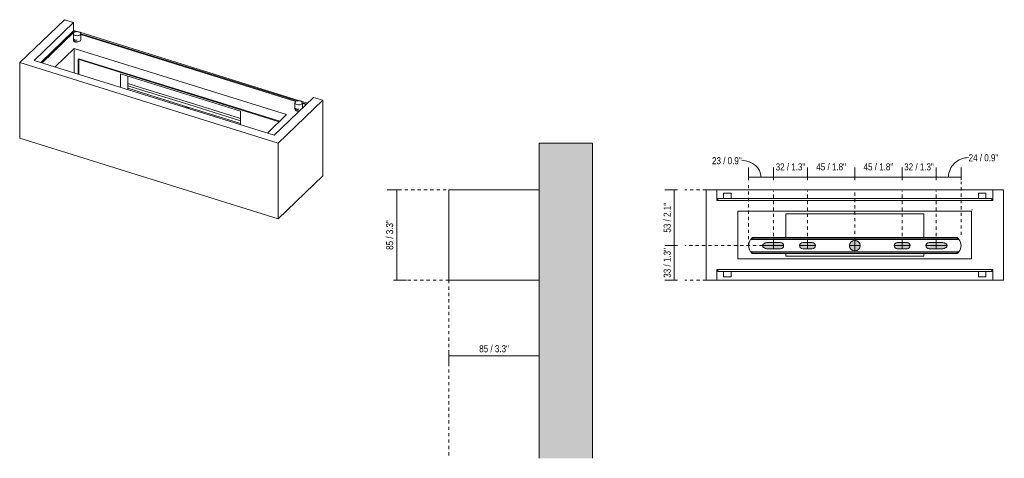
# Model space of a CAD drawing. Header units: millimetres. Extents: x -3402 to -2220, y 303 to 6766.
# Tile 1 of 2: x -3147 to -2220, y 303 to 716. Entities that reach past the tile are written whole.
import ezdxf

# ---------------------------------------------------------------- set-up
doc = ezdxf.new("R2010")
doc.units = ezdxf.units.MM
doc.linetypes.add('Dash', pattern=[6, 3, -3])
doc.linetypes.add('Hidden', pattern=[7.14375, 4.7625, -2.38125])
for name, color, linetype, lineweight in [('Cotas', 7, 'Continuous', 9), ('Cotas-3', 7, 'Continuous', 9), ('Elementos de detalle', 7, 'Continuous', 9), ('Lighthing Fixture Detail Wide Black', 7, 'Continuous', 20), ('Luminarias', 7, 'Continuous', 20), ('Muros', 7, 'Continuous', 9), ('Patrón de corte', 7, 'Continuous', 9), ('PREDETERMINADA_475', 7, 'Continuous', 9)]:
    doc.layers.add(name, color=color, linetype=linetype, lineweight=lineweight)
doc.layers.add('Lighthing Fixture Dim Grey Dash', color=7, linetype='Dash', lineweight=9, true_color=0xd2d2d2)
doc.layers.add('Lighthing Fixture Dim Grey SOL', color=7, linetype='Continuous', lineweight=9, true_color=0x5b5b5b)
doc.styles.add('Arial Narrow', font='ARIALN.TTF', dxfattribs={"height": 6.6})
doc.dimstyles.new('FARO_-_2_2mm_Arial_Narrow_mm_Inch_Left', dxfattribs={"dimscale": 304.8, "dimtxt": 6.754644, "dimasz": 0, "dimexe": 0.029528, "dimexo": 0.0625, "dimgap": 0.004921, "dimtad": 1, "dimdec": 0, "dimzin": 0, "dimdsep": 46, "dimtxsty": 'Arial Narrow', "dimblk1": 'NONE', "dimblk2": 'NONE', "dimsah": 1, "dimcen": 0.09, "dimadec": 0, "dimazin": 0, "dimtfac": 1, "dimtdec": 4, "dimtix": 1, "dimtmove": 0, "dimatfit": 3, "dimfxl": 0.009843, "dimfxlon": 1, "dimtvp": 1, "dimtolj": 1, "dimtzin": 0, "dimarcsym": 2})
doc.dimstyles.new('FARO_-_2_2mm_Arial_Narrow_mm_Inch_Left_1', dxfattribs={"dimscale": 304.8, "dimtxt": 6.754644, "dimasz": 0, "dimexe": 0.029528, "dimexo": 0.0625, "dimgap": 0.004921, "dimtad": 1, "dimdec": 0, "dimzin": 0, "dimdsep": 46, "dimtxsty": 'Arial Narrow', "dimblk1": 'NONE', "dimblk2": 'NONE', "dimsah": 1, "dimcen": 0.09, "dimadec": 0, "dimazin": 0, "dimtfac": 1, "dimtdec": 4, "dimtix": 1, "dimtmove": 1, "dimatfit": 3, "dimfxl": 0.009843, "dimfxlon": 1, "dimtvp": 1, "dimtolj": 1, "dimtzin": 0, "dimarcsym": 2})
doc.dimstyles.new('FARO_-_2_2mm_Arial_Narrow_mm_Inch_Left_2', dxfattribs={"dimscale": 304.8, "dimtxt": 6.754644, "dimasz": 0, "dimexe": 0.029528, "dimexo": 0.0625, "dimgap": 0.004921, "dimtad": 1, "dimdec": 0, "dimzin": 0, "dimdsep": 46, "dimtxsty": 'Arial Narrow', "dimblk1": 'NONE', "dimblk2": 'NONE', "dimsah": 1, "dimcen": 0.09, "dimadec": 0, "dimazin": 0, "dimtfac": 1, "dimtdec": 4, "dimtix": 1, "dimtmove": 2, "dimatfit": 3, "dimfxl": 0.009843, "dimfxlon": 1, "dimtvp": 1, "dimtolj": 1, "dimtzin": 0, "dimarcsym": 2})
doc.dimstyles.new('FARO_-_2_2mm_Arial_Narrow_mm_Inch_Left_3', dxfattribs={"dimscale": 304.8, "dimtxt": 6.754644, "dimasz": 0, "dimexe": 0.029528, "dimexo": 0.0625, "dimgap": 0.004921, "dimtad": 1, "dimdec": 0, "dimzin": 0, "dimdsep": 46, "dimtxsty": 'Arial Narrow', "dimblk1": 'NONE', "dimblk2": 'NONE', "dimsah": 1, "dimcen": 0.09, "dimadec": 0, "dimazin": 0, "dimtfac": 1, "dimtdec": 4, "dimtix": 1, "dimtmove": 2, "dimatfit": 3, "dimfxl": 0.009843, "dimfxlon": 1, "dimtvp": 1, "dimtolj": 1, "dimtzin": 0, "dimarcsym": 2})
doc.dimstyles.new('FARO_-_2_2mm_Arial_Narrow_mm_Inch_Left_4', dxfattribs={"dimscale": 304.8, "dimtxt": 6.754644, "dimasz": 0, "dimexe": 0.029528, "dimexo": 0.0625, "dimgap": 0.004921, "dimtad": 1, "dimdec": 0, "dimzin": 0, "dimdsep": 46, "dimtxsty": 'Arial Narrow', "dimblk1": 'NONE', "dimblk2": 'NONE', "dimsah": 1, "dimcen": 0.09, "dimadec": 0, "dimazin": 0, "dimtfac": 1, "dimtdec": 4, "dimtix": 1, "dimtmove": 2, "dimatfit": 3, "dimfxl": 0.009843, "dimfxlon": 1, "dimtvp": 1, "dimtolj": 1, "dimtzin": 0, "dimarcsym": 2})

# ---------------------------------------------------------------- blocks, each defined once
blk = doc.blocks.new('63420 - 63420 MILO 280 White wall lamp-595160-00 Isometrico PDF')
at = {"layer": 'Luminarias', "color": 9, "lineweight": 9, "true_color": 0xc0c0c0}
for p, q in [((-7413.37, 716.42), (-7455.42, 675.97)), ((-7441.79, 678.02), (-7404.68, 713.71)), ((-7413.37, 716.42), (-7404.68, 713.71)), ((-7404.68, 713.71), (-7404.68, 705.91)), ((-7404.31, 706.27), (-7435.66, 676.11)), ((-7400.55, 705.1), (-7404.31, 706.27)), ((-7191.97, 640.08), (-7398.97, 704.61)), ((-7404.93, 703.25), (-7404.93, 698.73)), ((-7404.93, 703.25), (-7404.93, 698.73)), ((-7397.93, 698.73), (-7397.93, 703.25)), ((-7397.93, 698.73), (-7397.93, 703.25)), ((-7215.83, 607.59), (-7441.79, 678.02)), ((-7455.42, 675.97), (-7212.08, 600.12)), ((-7455.42, 675.97), (-7455.42, 604.84)), ((-7178.73, 643.28), (-7215.83, 607.59)), ((-7212.08, 600.12), (-7170.04, 640.57)), ((-7184.48, 637.75), (-7190.4, 639.59)), ((-7178.73, 643.28), (-7170.04, 640.57)), ((-7170.04, 640.57), (-7170.04, 569.45)), ((-7196.36, 638.24), (-7196.36, 633.72)), ((-7196.36, 638.24), (-7196.36, 633.72)), ((-7189.36, 633.72), (-7189.36, 638.24)), ((-7189.36, 633.72), (-7189.36, 638.24)), ((-7212.08, 528.99), (-7455.42, 604.84)), ((-7212.08, 600.12), (-7212.08, 528.99)), ((-7170.04, 569.45), (-7212.08, 528.99))]:
    blk.add_line(p, q, dxfattribs=at)
at = {"layer": 'Luminarias', "color": 7, "lineweight": 9, "true_color": 0xefefef}
for p, q in [((-7404.68, 705.34), (-7435.22, 675.97)), ((-7434.35, 675.7), (-7404.34, 704.56)), ((-7404.68, 705.91), (-7404.68, 705.34)), ((-7404.33, 705.23), (-7404.68, 705.34)), ((-7404.31, 706.27), (-7404.31, 704.59)), ((-7403.2, 704.88), (-7404.29, 705.22)), ((-7404.28, 704.59), (-7404.05, 704.51)), ((-7404.93, 698.73), (-7404.93, 697.4)), ((-7404.93, 698.73), (-7404.93, 697.4)), ((-7404.47, 696.44), (-7404.4, 696.19)), ((-7398.29, 696.55), (-7398.39, 696.45)), ((-7398.29, 696.55), (-7398.39, 696.45)), ((-7398.09, 696.83), (-7398.29, 696.56)), ((-7398.09, 696.83), (-7398.29, 696.56)), ((-7194.63, 639.87), (-7397.93, 703.24)), ((-7397.93, 702.61), (-7195.47, 639.5)), ((-7397.93, 697.4), (-7397.93, 698.73)), ((-7397.93, 697.4), (-7397.93, 698.73)), ((-7422.18, 671.91), (-7404.02, 689.38)), ((-7404.02, 689.38), (-7204.13, 627.08)), ((-7404.02, 689.38), (-7404.02, 666.24)), ((-7400.24, 679.11), (-7399.67, 679.66)), ((-7211.27, 620.21), (-7400.24, 679.11)), ((-7400.24, 679.11), (-7400.24, 665.07)), ((-7399.67, 679.66), (-7210.7, 620.76)), ((-7196.36, 633.72), (-7196.36, 633.29)), ((-7196.36, 633.72), (-7196.36, 633.29)), ((-7196.36, 633.29), (-7196.36, 632.38)), ((-7196.36, 633.29), (-7196.36, 632.38)), ((-7189.36, 637.59), (-7185.79, 636.48)), ((-7189.36, 633.32), (-7189.36, 633.72)), ((-7189.36, 633.32), (-7189.36, 633.72)), ((-7189.36, 633.05), (-7189.36, 633.29)), ((-7189.36, 633.05), (-7189.36, 633.29)), ((-7185.3, 636.96), (-7189.34, 638.22)), ((-7204.13, 627.08), (-7222.3, 609.6))]:
    blk.add_line(p, q, dxfattribs=at)
at = {"layer": 'Luminarias', "color": 7, "lineweight": 9, "true_color": 0xfbfbfb}
for p, q in [((-7399.67, 664.89), (-7399.67, 679.66)), ((-7360.56, 652.7), (-7360.56, 665.38)), ((-7360.56, 665.38), (-7247.58, 630.16)), ((-7353.64, 663.22), (-7353.64, 650.54)), ((-7247.58, 630.16), (-7247.58, 617.48))]:
    blk.add_line(p, q, dxfattribs=at)
at = {"layer": 'Luminarias', "color": 9, "lineweight": 9, "true_color": 0xc0c0c0}
for points in [[(-7398.39, 702.31, 0), (-7398.05, 702.77, 0), (-7397.93, 703.27, 0), (-7398.06, 703.76, 0), (-7398.41, 704.22, 0), (-7398.97, 704.62, 0), (-7399.7, 704.92, 0), (-7400.55, 705.11, 0), (-7401.46, 705.17, 0), (-7402.36, 705.1, 0), (-7403.2, 704.91, 0), (-7403.92, 704.6, 0), (-7404.48, 704.2, 0)], [(-7398.39, 702.31, 0), (-7398.05, 702.77, 0), (-7397.93, 703.27, 0), (-7398.06, 703.76, 0), (-7398.41, 704.22, 0), (-7398.97, 704.62, 0), (-7399.7, 704.92, 0), (-7400.55, 705.11, 0), (-7401.46, 705.17, 0), (-7402.36, 705.1, 0), (-7403.2, 704.91, 0), (-7403.92, 704.6, 0), (-7404.48, 704.2, 0)], [(-7404.48, 704.2, 0), (-7404.82, 703.74, 0), (-7404.93, 703.24, 0), (-7404.81, 702.75, 0), (-7404.45, 702.29, 0), (-7403.89, 701.89, 0), (-7403.17, 701.59, 0), (-7402.32, 701.4, 0), (-7401.41, 701.34, 0), (-7400.51, 701.41, 0), (-7399.67, 701.6, 0), (-7398.94, 701.91, 0), (-7398.39, 702.31, 0)], [(-7404.48, 704.2, 0), (-7404.82, 703.74, 0), (-7404.93, 703.24, 0), (-7404.81, 702.75, 0), (-7404.45, 702.29, 0), (-7403.89, 701.89, 0), (-7403.17, 701.59, 0), (-7402.32, 701.4, 0), (-7401.41, 701.34, 0), (-7400.51, 701.41, 0), (-7399.67, 701.6, 0), (-7398.94, 701.91, 0), (-7398.39, 702.31, 0)], [(-7401.31, 697.17, 0), (-7401.82, 697.06, 0), (-7402.36, 697.02, 0), (-7402.91, 697.05, 0), (-7403.41, 697.17, 0), (-7403.85, 697.35, 0), (-7404.19, 697.59, 0), (-7404.4, 697.86, 0), (-7404.47, 698.11, 0)], [(-7189.82, 637.29, 0), (-7189.47, 637.76, 0), (-7189.36, 638.25, 0), (-7189.48, 638.75, 0), (-7189.84, 639.21, 0), (-7190.4, 639.6, 0), (-7191.13, 639.91, 0), (-7191.97, 640.1, 0), (-7192.88, 640.16, 0), (-7193.79, 640.09, 0), (-7194.63, 639.9, 0), (-7195.35, 639.59, 0), (-7195.9, 639.19, 0)], [(-7189.82, 637.29, 0), (-7189.47, 637.76, 0), (-7189.36, 638.25, 0), (-7189.48, 638.75, 0), (-7189.84, 639.21, 0), (-7190.4, 639.6, 0), (-7191.13, 639.91, 0), (-7191.97, 640.1, 0), (-7192.88, 640.16, 0), (-7193.79, 640.09, 0), (-7194.63, 639.9, 0), (-7195.35, 639.59, 0), (-7195.9, 639.19, 0)], [(-7195.9, 639.19, 0), (-7196.24, 638.73, 0), (-7196.36, 638.23, 0), (-7196.23, 637.73, 0), (-7195.88, 637.27, 0), (-7195.32, 636.88, 0), (-7194.59, 636.58, 0), (-7193.74, 636.39, 0), (-7192.84, 636.32, 0), (-7191.93, 636.39, 0), (-7191.09, 636.59, 0), (-7190.37, 636.89, 0), (-7189.82, 637.29, 0)], [(-7195.9, 639.19, 0), (-7196.24, 638.73, 0), (-7196.36, 638.23, 0), (-7196.23, 637.73, 0), (-7195.88, 637.27, 0), (-7195.32, 636.88, 0), (-7194.59, 636.58, 0), (-7193.74, 636.39, 0), (-7192.84, 636.32, 0), (-7191.93, 636.39, 0), (-7191.09, 636.59, 0), (-7190.37, 636.89, 0), (-7189.82, 637.29, 0)], [(-7192.74, 632.16, 0), (-7193.24, 632.04, 0), (-7193.79, 632, 0), (-7194.33, 632.04, 0), (-7194.84, 632.15, 0), (-7195.27, 632.34, 0), (-7195.61, 632.57, 0), (-7195.82, 632.85, 0), (-7195.9, 633.09, 0)]]:
    blk.add_polyline3d(points, dxfattribs=at)
at = {"layer": 'Luminarias', "color": 7, "lineweight": 9, "true_color": 0xefefef}
for points in [[(-7404.46, 696.44, 0), (-7404.81, 696.89, 0), (-7404.93, 697.39, 0), (-7404.93, 697.4, 0)], [(-7404.46, 696.44, 0), (-7404.81, 696.89, 0), (-7404.93, 697.39, 0), (-7404.93, 697.4, 0)], [(-7398.39, 696.45, 0), (-7398.94, 696.05, 0), (-7399.67, 695.74, 0), (-7400.51, 695.55, 0), (-7401.41, 695.48, 0), (-7402.32, 695.54, 0), (-7403.17, 695.73, 0), (-7403.89, 696.03, 0), (-7404.45, 696.43, 0)], [(-7398.39, 696.45, 0), (-7398.94, 696.05, 0), (-7399.67, 695.74, 0), (-7400.51, 695.55, 0), (-7401.41, 695.48, 0), (-7402.32, 695.54, 0), (-7403.17, 695.73, 0), (-7403.89, 696.03, 0), (-7404.45, 696.43, 0)], [(-7404.4, 696.19, 0), (-7404.19, 695.91, 0), (-7403.88, 695.69, 0)], [(-7403.85, 695.68, 0), (-7403.41, 695.49, 0), (-7402.91, 695.38, 0), (-7402.36, 695.34, 0), (-7401.82, 695.38, 0), (-7401.31, 695.5, 0)], [(-7397.93, 697.41, 0), (-7398.05, 696.91, 0), (-7398.08, 696.86, 0)], [(-7397.93, 697.41, 0), (-7398.05, 696.91, 0), (-7398.08, 696.86, 0)], [(-7195.9, 631.43, 0), (-7196.23, 631.88, 0), (-7196.36, 632.37, 0), (-7196.36, 632.38, 0)], [(-7195.9, 631.43, 0), (-7196.23, 631.88, 0), (-7196.36, 632.37, 0), (-7196.36, 632.38, 0)], [(-7195.9, 631.44, 0), (-7195.82, 631.18, 0), (-7195.61, 630.9, 0), (-7195.27, 630.66, 0), (-7194.84, 630.48, 0), (-7194.33, 630.37, 0), (-7193.79, 630.33, 0), (-7193.24, 630.37, 0), (-7192.74, 630.49, 0)], [(-7191.97, 630.53, 0), (-7192.84, 630.47, 0), (-7193.74, 630.53, 0), (-7194.59, 630.72, 0), (-7195.32, 631.02, 0), (-7195.88, 631.42, 0)], [(-7191.97, 630.53, 0), (-7192.84, 630.47, 0), (-7193.74, 630.53, 0), (-7194.59, 630.72, 0), (-7195.32, 631.02, 0), (-7195.88, 631.42, 0)]]:
    blk.add_polyline3d(points, dxfattribs=at)
at = {"layer": 'PREDETERMINADA_475', "color": 7, "true_color": 0xf0f0f0}
for p, q in [((-7297.15, 633.51), (-7299.32, 633.63)), ((-7298.37, 633.68), (-7297.15, 633.51)), ((-7297.15, 633.51), (-7295.92, 632.92)), ((-7294.97, 632.28), (-7297.15, 633.51))]:
    blk.add_line(p, q, dxfattribs=at)
for points in [[(-7353.64, 656.36, 0), (-7336.6, 651.05, 0), (-7294.67, 637.98, 0), (-7252.75, 624.92, 0), (-7247.58, 623.31, 0)], [(-7247.58, 623.31, 0), (-7252.75, 624.92, 0), (-7294.67, 637.98, 0), (-7336.6, 651.05, 0), (-7353.64, 656.36, 0)], [(-7353.64, 654.28, 0), (-7338.23, 649.48, 0), (-7296.31, 636.41, 0), (-7254.38, 623.35, 0), (-7247.58, 621.23, 0)], [(-7353.64, 654.28, 0), (-7338.23, 649.48, 0), (-7296.31, 636.41, 0), (-7254.38, 623.35, 0), (-7247.58, 621.23, 0)], [(-7247.58, 618.73, 0), (-7254.52, 620.9, 0), (-7297.15, 634.18, 0), (-7339.77, 647.47, 0), (-7353.64, 651.79, 0)], [(-7247.58, 618.73, 0), (-7254.52, 620.9, 0), (-7297.15, 634.18, 0), (-7339.77, 647.47, 0), (-7353.64, 651.79, 0)]]:
    blk.add_polyline3d(points, dxfattribs=at)
blk = doc.blocks.new('63420 - 63420 MILO 280 White wall lamp-595160-Lateral_PDF')
at = {"layer": 'Luminarias'}
for p, q in [((-3353.96, 556.19), (-3268.96, 556.19)), ((-3353.96, 556.19), (-3353.96, 471.19)), ((-3268.96, 471.19), (-3353.96, 471.19))]:
    blk.add_line(p, q, dxfattribs=at)
blk = doc.blocks.new('63420 - 63420 MILO 280 White wall lamp-595160-Alzado_PDF Fixing')
at = {"layer": 'Luminarias'}
for p, q in [((6399.5, 556.19), (6389.5, 556.19)), ((6389.5, 556.19), (6389.5, 471.19)), ((6399.5, 546.19), (6399.5, 556.19)), ((6399.5, 556.19), (6659.5, 556.19)), ((6669.5, 556.19), (6659.5, 556.19)), ((6659.5, 556.19), (6659.5, 546.19)), ((6669.5, 471.19), (6669.5, 556.19)), ((6400.5, 548.19), (6658.5, 548.19)), ((6400.5, 548.19), (6400.5, 546.19)), ((6406, 553.19), (6406, 548.19)), ((6413, 553.19), (6406, 553.19)), ((6406, 553.19), (6406, 548.19)), ((6413, 553.19), (6406, 553.19)), ((6413, 548.19), (6413, 553.19)), ((6413, 548.19), (6413, 553.19)), ((6646, 553.19), (6646, 548.19)), ((6653, 553.19), (6646, 553.19)), ((6646, 553.19), (6646, 548.19)), ((6653, 553.19), (6646, 553.19)), ((6653, 548.19), (6653, 553.19)), ((6653, 548.19), (6653, 553.19)), ((6658.5, 548.19), (6658.5, 546.19)), ((6399.5, 546.19), (6659.5, 546.19)), ((6419.5, 491.19), (6419.5, 536.19)), ((6419.5, 536.19), (6639.5, 536.19)), ((6464.5, 511.19), (6464.5, 533.69)), ((6464.5, 533.69), (6594.5, 533.69)), ((6594.5, 533.69), (6594.5, 511.19)), ((6639.5, 536.19), (6639.5, 491.19)), ((6464.5, 493.69), (6464.5, 496.19)), ((6594.5, 493.69), (6464.5, 493.69)), ((6594.5, 496.19), (6594.5, 493.69)), ((6639.5, 491.19), (6419.5, 491.19)), ((6659.5, 481.19), (6399.5, 481.19)), ((6399.5, 471.19), (6399.5, 481.19)), ((6400.5, 481.19), (6400.5, 479.19)), ((6658.5, 479.19), (6400.5, 479.19)), ((6406, 479.19), (6406, 474.19)), ((6406, 474.19), (6413, 474.19)), ((6413, 474.19), (6413, 479.19)), ((6646, 479.19), (6646, 474.19)), ((6646, 474.19), (6653, 474.19)), ((6653, 474.19), (6653, 479.19)), ((6658.5, 481.19), (6658.5, 479.19)), ((6659.5, 481.19), (6659.5, 471.19)), ((6389.5, 471.19), (6399.5, 471.19)), ((6659.5, 471.19), (6399.5, 471.19)), ((6659.5, 471.19), (6669.5, 471.19))]:
    blk.add_line(p, q, dxfattribs=at)
at = {"layer": 'PREDETERMINADA_475', "flags": 128}
for points in [[(6625.98, 511.19), (6577.74, 511.19), (6529.5, 511.19), (6481.26, 511.19), (6433.02, 511.19)], [(6433.02, 511.19), (6433.02, 510.89), (6433.02, 510.59), (6433.02, 510.29), (6433.02, 509.99)], [(6433.02, 509.99), (6433.02, 510.29), (6433.02, 510.59), (6433.02, 510.89), (6433.02, 511.19)], [(6433.02, 511.19), (6481.26, 511.19), (6529.5, 511.19), (6577.74, 511.19), (6625.98, 511.19)], [(6433.02, 509.99), (6481.26, 509.99), (6529.5, 509.99), (6577.74, 509.99), (6625.98, 509.99)], [(6433.02, 509.99), (6481.26, 509.99), (6529.5, 509.99), (6577.74, 509.99), (6625.98, 509.99)], [(6625.98, 509.99), (6625.98, 510.29), (6625.98, 510.59), (6625.98, 510.89), (6625.98, 511.19)], [(6625.98, 509.99), (6625.98, 510.29), (6625.98, 510.59), (6625.98, 510.89), (6625.98, 511.19)], [(6431.41, 509.49), (6480.45, 509.49), (6529.5, 509.49), (6578.54, 509.49), (6627.58, 509.49)], [(6431.41, 509.49), (6480.45, 509.49), (6529.5, 509.49), (6578.54, 509.49), (6627.58, 509.49)], [(6627.58, 497.89), (6578.54, 497.89), (6529.5, 497.89), (6480.45, 497.89), (6431.41, 497.89)], [(6627.58, 497.89), (6578.54, 497.89), (6529.5, 497.89), (6480.45, 497.89), (6431.41, 497.89)], [(6433.02, 497.39), (6481.26, 497.39), (6529.5, 497.39), (6577.74, 497.39), (6625.98, 497.39)], [(6433.02, 497.39), (6481.26, 497.39), (6529.5, 497.39), (6577.74, 497.39), (6625.98, 497.39)], [(6433.02, 496.19), (6433.02, 496.49), (6433.02, 496.79), (6433.02, 497.09), (6433.02, 497.39)], [(6433.02, 497.39), (6433.02, 497.09), (6433.02, 496.79), (6433.02, 496.49), (6433.02, 496.19)], [(6625.98, 496.19), (6577.74, 496.19), (6529.5, 496.19), (6481.26, 496.19), (6433.02, 496.19)], [(6433.02, 496.19), (6481.26, 496.19), (6529.5, 496.19), (6577.74, 496.19), (6625.98, 496.19)], [(6625.98, 497.39), (6625.98, 497.09), (6625.98, 496.79), (6625.98, 496.49), (6625.98, 496.19)], [(6625.98, 497.39), (6625.98, 497.09), (6625.98, 496.79), (6625.98, 496.49), (6625.98, 496.19)]]:
    blk.add_lwpolyline(points, dxfattribs=at)
at = {"layer": 'PREDETERMINADA_475'}
for centre, radius, start, end in [((6439.25, 503.69), 9.75, 143.49651, 216.50349), ((6439.25, 503.69), 9.75, 143.49651, 180), ((6439.25, 503.69), 9.75, 180, 216.50349), ((6439.25, 503.69), 9.75, 170.58628, 170.87413), ((6439.25, 503.69), 9.75, 189.12587, 189.41372), ((6439.25, 503.69), 9.75, 161.25903, 161.74825), ((6439.25, 503.69), 9.75, 198.25175, 198.74097), ((6444.5, 503.69), 2, 114.72236, 180), ((6444.5, 503.69), 2, 115.47267, 244.52733), ((6444.5, 503.69), 2, 180, 245.27764), ((6446.5, 503.69), 3, 124.28885, 126.44278), ((6446.5, 503.69), 3, 124.39485, 126.44278), ((6446.5, 503.69), 3, 233.55722, 235.71115), ((6446.5, 503.69), 3, 233.55722, 235.60515), ((6446.5, 503.69), 3, 112.97277, 114.29519), ((6446.5, 503.69), 3, 112.95726, 114.29519), ((6446.5, 503.69), 3, 245.70481, 247.02723), ((6446.5, 503.69), 3, 245.70481, 247.04274), ((6446.5, 503.69), 3, 101.43658, 102.14759), ((6446.5, 503.69), 3, 257.85241, 258.56342), ((6459.5, 503.69), 3, 75, 76.21964), ((6459.5, 503.69), 3, 283.78036, 285), ((6459.5, 503.69), 3, 60, 61.10913), ((6459.5, 503.69), 3, 298.89087, 300), ((6480.5, 503.69), 3, 118.89087, 120), ((6480.5, 503.69), 3, 240, 241.10913), ((6480.5, 503.69), 3, 103.78036, 105), ((6480.5, 503.69), 3, 255, 256.21964), ((6489.5, 503.69), 3, 75, 76.21964), ((6489.5, 503.69), 3, 283.78036, 285), ((6489.5, 503.69), 3, 60, 61.10913), ((6489.5, 503.69), 3, 298.89087, 300), ((6529.5, 503.69), 5, 164.53541, 165), ((6529.5, 503.69), 5, 195, 195.46459), ((6529.5, 503.69), 5, 119.32819, 120), ((6529.5, 503.69), 5, 60, 61.10913), ((6529.5, 503.69), 5, 15, 15.46459), ((6529.5, 503.69), 5, 344.53541, 345), ((6569.5, 503.69), 3, 118.89087, 120), ((6569.5, 503.69), 3, 240, 241.10913), ((6569.5, 503.69), 3, 103.78036, 105), ((6569.5, 503.69), 3, 255, 256.21964), ((6578.5, 503.69), 3, 75, 76.21964), ((6578.5, 503.69), 3, 283.78036, 285), ((6578.5, 503.69), 3, 60, 61.10913), ((6578.5, 503.69), 3, 298.89087, 300), ((6599.5, 503.69), 3, 118.89087, 120), ((6599.5, 503.69), 3, 240, 241.10913), ((6599.5, 503.69), 3, 103.78036, 105), ((6599.5, 503.69), 3, 255, 256.21964), ((6612.5, 503.69), 3, 77.85241, 78.56342), ((6612.5, 503.69), 3, 281.43658, 282.14759), ((6612.5, 503.69), 3, 65.70481, 67.08247), ((6612.5, 503.69), 3, 65.70481, 67.09862), ((6612.5, 503.69), 3, 292.91753, 294.29519), ((6612.5, 503.69), 3, 292.90138, 294.29519), ((6612.5, 503.69), 3, 53.55722, 55.71115), ((6612.5, 503.69), 3, 53.55722, 55.60515), ((6612.5, 503.69), 3, 304.28885, 306.44278), ((6612.5, 503.69), 3, 304.39485, 306.44278), ((6614.5, 503.69), 2, 0, 65.27764), ((6614.5, 503.69), 2, 294.72236, 0), ((6614.5, 503.69), 2, 295.47267, 64.52733), ((6619.75, 503.69), 9.75, 323.49651, 36.50349), ((6619.75, 503.69), 9.75, 0, 36.50349), ((6619.75, 503.69), 9.75, 323.49651, 0), ((6619.75, 503.69), 9.75, 27.37762, 27.64901), ((6619.75, 503.69), 9.75, 18.25175, 18.74097), ((6619.75, 503.69), 9.75, 341.25903, 341.74825), ((6619.75, 503.69), 9.75, 9.12587, 9.41372), ((6619.75, 503.69), 9.75, 350.58628, 350.87413), ((6529.5, 503.69), 5, 240, 240.67181), ((6529.5, 503.69), 5, 298.89087, 300), ((6619.75, 503.69), 9.75, 332.35099, 332.62238)]:
    blk.add_arc(centre, radius, start, end, dxfattribs=at)
for points in [[(6431.41, 509.49), (6431.58, 509.56), (6431.94, 509.69), (6432.48, 509.85), (6432.89, 509.96), (6433.02, 509.99), (6433.02, 509.99)], [(6433.02, 511.19), (6433.02, 511.19), (6432.89, 511.09), (6432.48, 510.72), (6432.12, 510.35), (6431.94, 510.15)], [(6627.05, 510.15), (6626.87, 510.35), (6626.51, 510.72), (6626.1, 511.09), (6625.98, 511.19), (6625.98, 511.19)], [(6625.98, 509.99), (6625.98, 509.99), (6626.1, 509.96), (6626.51, 509.85), (6627.05, 509.69), (6627.41, 509.56), (6627.58, 509.49)], [(6433.02, 497.39), (6433.02, 497.39), (6432.89, 497.42), (6432.48, 497.53), (6431.94, 497.69), (6431.58, 497.82), (6431.41, 497.89)], [(6431.94, 497.23), (6432.12, 497.03), (6432.48, 496.66), (6432.89, 496.29), (6433.02, 496.19), (6433.02, 496.19)], [(6627.58, 497.89), (6627.41, 497.82), (6627.05, 497.69), (6626.51, 497.53), (6626.1, 497.42), (6625.98, 497.39), (6625.98, 497.39)], [(6625.98, 496.19), (6625.98, 496.19), (6626.1, 496.29), (6626.51, 496.66), (6626.87, 497.03), (6627.05, 497.23)]]:
    blk.add_open_spline(points, degree=3, dxfattribs=at)
for points, knots in [([(6433.02, 509.99), (6433, 509.99), (6432.95, 509.98), (6432.79, 509.93), (6432.59, 509.88), (6432.41, 509.83), (6432.19, 509.76), (6431.94, 509.68), (6431.68, 509.59), (6431.5, 509.52), (6431.41, 509.49)], [-1, -1, -1, -1, -0.8125, -0.6875, -0.5625, -0.46875, -0.375, -0.25, -0.125, 0, 0, 0, 0]), ([(6433.02, 511.19), (6433.01, 511.19), (6432.98, 511.17), (6432.92, 511.11), (6432.86, 511.05), (6432.78, 510.98), (6432.68, 510.9), (6432.57, 510.8), (6432.46, 510.69), (6432.34, 510.57), (6432.21, 510.44), (6432.07, 510.3), (6431.98, 510.2), (6431.94, 510.15)], [-1, -1, -1, -1, -0.875, -0.8125, -0.75, -0.6875, -0.625, -0.5625, -0.5, -0.4375, -0.375, -0.3125, -0.25, -0.25, -0.25, -0.25]), ([(6627.05, 510.15), (6627.01, 510.2), (6626.92, 510.3), (6626.78, 510.44), (6626.65, 510.57), (6626.53, 510.69), (6626.42, 510.8), (6626.31, 510.9), (6626.21, 510.98), (6626.13, 511.05), (6626.07, 511.11), (6626.01, 511.17), (6625.98, 511.19), (6625.98, 511.19)], [-0.75, -0.75, -0.75, -0.75, -0.6875, -0.625, -0.5625, -0.5, -0.4375, -0.375, -0.3125, -0.25, -0.1875, -0.125, 0, 0, 0, 0]), ([(6627.58, 509.49), (6627.49, 509.52), (6627.31, 509.59), (6627.05, 509.68), (6626.8, 509.76), (6626.59, 509.83), (6626.4, 509.88), (6626.2, 509.93), (6626.04, 509.98), (6625.99, 509.99), (6625.98, 509.99)], [-1, -1, -1, -1, -0.875, -0.75, -0.625, -0.53125, -0.4375, -0.3125, -0.1875, 0, 0, 0, 0]), ([(6431.41, 497.89), (6431.5, 497.86), (6431.68, 497.79), (6431.94, 497.69), (6432.19, 497.62), (6432.41, 497.55), (6432.59, 497.5), (6432.79, 497.45), (6432.95, 497.4), (6433, 497.39), (6433.02, 497.39)], [-1, -1, -1, -1, -0.875, -0.75, -0.625, -0.53125, -0.4375, -0.3125, -0.1875, 0, 0, 0, 0]), ([(6431.94, 497.23), (6431.98, 497.18), (6432.07, 497.08), (6432.21, 496.94), (6432.34, 496.81), (6432.46, 496.69), (6432.57, 496.58), (6432.68, 496.48), (6432.78, 496.4), (6432.86, 496.32), (6432.92, 496.27), (6432.98, 496.21), (6433.01, 496.19), (6433.02, 496.19)], [-0.75, -0.75, -0.75, -0.75, -0.6875, -0.625, -0.5625, -0.5, -0.4375, -0.375, -0.3125, -0.25, -0.1875, -0.125, 0, 0, 0, 0]), ([(6625.98, 497.39), (6625.99, 497.39), (6626.04, 497.4), (6626.2, 497.45), (6626.4, 497.5), (6626.59, 497.55), (6626.8, 497.62), (6627.05, 497.69), (6627.31, 497.79), (6627.49, 497.86), (6627.58, 497.89)], [-1, -1, -1, -1, -0.8125, -0.6875, -0.5625, -0.46875, -0.375, -0.25, -0.125, 0, 0, 0, 0]), ([(6625.98, 496.19), (6625.98, 496.19), (6626.01, 496.21), (6626.07, 496.27), (6626.13, 496.32), (6626.21, 496.4), (6626.31, 496.48), (6626.42, 496.58), (6626.53, 496.69), (6626.65, 496.81), (6626.78, 496.94), (6626.92, 497.08), (6627.01, 497.18), (6627.05, 497.23)], [-1, -1, -1, -1, -0.875, -0.8125, -0.75, -0.6875, -0.625, -0.5625, -0.5, -0.4375, -0.375, -0.3125, -0.25, -0.25, -0.25, -0.25])]:
    blk.add_open_spline(points, degree=3, knots=knots, dxfattribs=at)
blk = doc.blocks.new('DIMBLOCK2-Lateral_PDF')
at = {"layer": 'Cotas-3', "color": 251, "true_color": 0x5b5b5b}
for p, q in [((-2792.33, 556.19), (-2801.33, 556.19)), ((-2792.33, 556.19), (-2792.33, 471.19)), ((-2792.33, 556.19), (-2789.33, 556.19)), ((-2792.33, 471.19), (-2795.33, 471.19)), ((-2792.33, 471.19), (-2783.33, 471.19))]:
    blk.add_line(p, q, dxfattribs=at)
at = {"layer": 'Cotas-3', "color": 0, "insert": (-2802.36, 499.7), "char_height": 6.6, "width": 33.5802, "attachment_point": 1, "rotation": 90, "line_spacing_factor": 0.974696, "style": 'Arial Narrow'}
blk.add_mtext('85 / 3.3"', dxfattribs=at)
blk = doc.blocks.new('_None')
blk = doc.blocks.new('DIMBLOCK3-Lateral_PDF')
at = {"layer": 'Cotas-3', "color": 251, "true_color": 0x5b5b5b}
for p, q in [((-2743.23, 399.92), (-2743.23, 402.92)), ((-2743.23, 399.92), (-2658.23, 399.92)), ((-2743.23, 399.92), (-2743.23, 390.92)), ((-2658.23, 399.92), (-2658.23, 402.92)), ((-2658.23, 399.92), (-2658.23, 390.92))]:
    blk.add_line(p, q, dxfattribs=at)
at = {"layer": 'Cotas-3', "color": 0, "insert": (-2714.73, 409.95), "char_height": 6.6, "width": 33.5802, "attachment_point": 1, "line_spacing_factor": 0.974696, "style": 'Arial Narrow'}
blk.add_mtext('85 / 3.3"', dxfattribs=at)
blk = doc.blocks.new('DIMBLOCK4-Alzado_PDF Fixing')
at = {"layer": 'Cotas-3', "color": 251, "true_color": 0x5b5b5b}
for p, q in [((-2461.22, 568.19), (-2461.22, 577.19)), ((-2437.72, 568.19), (-2437.72, 577.19)), ((-2461.22, 568.19), (-2437.72, 568.19)), ((-2461.22, 568.19), (-2461.22, 565.19)), ((-2437.72, 568.19), (-2437.72, 565.19))]:
    blk.add_line(p, q, dxfattribs=at)
blk.add_ellipse((-2467.61, 568.19), major_axis=(18.14, 0), ratio=0.860286, start_param=0, end_param=1.570796, dxfattribs=at)
at = {"layer": 'Cotas-3', "color": 0, "insert": (-2495.6, 586.96), "char_height": 6.6, "width": 33.5802, "attachment_point": 1, "line_spacing_factor": 0.974696, "style": 'Arial Narrow'}
blk.add_mtext('23 / 0.9"', dxfattribs=at)
blk = doc.blocks.new('DIMBLOCK5-Alzado_PDF Fixing')
at = {"layer": 'Cotas-3', "color": 251, "true_color": 0x5b5b5b}
for p, q in [((-2437.72, 568.19), (-2437.72, 577.19)), ((-2405.72, 568.19), (-2405.72, 577.19)), ((-2437.72, 568.19), (-2405.72, 568.19)), ((-2437.72, 568.19), (-2437.72, 565.19)), ((-2405.72, 568.19), (-2405.72, 565.19))]:
    blk.add_line(p, q, dxfattribs=at)
at = {"layer": 'Cotas-3', "color": 0, "insert": (-2435.72, 581.13), "char_height": 6.6, "width": 33.5802, "attachment_point": 1, "line_spacing_factor": 0.974696, "style": 'Arial Narrow'}
blk.add_mtext('32 / 1.3"', dxfattribs=at)
blk = doc.blocks.new('DIMBLOCK6-Alzado_PDF Fixing')
at = {"layer": 'Cotas-3', "color": 251, "true_color": 0x5b5b5b}
for p, q in [((-2405.72, 568.19), (-2405.72, 577.19)), ((-2361.22, 568.19), (-2361.22, 577.19)), ((-2405.72, 568.19), (-2361.22, 568.19)), ((-2405.72, 568.19), (-2405.72, 565.19))]:
    blk.add_line(p, q, dxfattribs=at)
at = {"layer": 'Cotas-3', "color": 251, "linetype": 'Hidden', "true_color": 0x5b5b5b}
blk.add_line((-2361.22, 568.19), (-2361.22, 565.19), dxfattribs=at)
at = {"layer": 'Cotas-3', "color": 0, "insert": (-2397.47, 581.13), "char_height": 6.6, "width": 33.5802, "attachment_point": 1, "line_spacing_factor": 0.974696, "style": 'Arial Narrow'}
blk.add_mtext('45 / 1.8"', dxfattribs=at)
blk = doc.blocks.new('DIMBLOCK7-Alzado_PDF Fixing')
at = {"layer": 'Cotas-3', "color": 251, "true_color": 0x5b5b5b}
for p, q in [((-2361.22, 568.19), (-2361.22, 577.19)), ((-2316.72, 568.19), (-2316.72, 577.19)), ((-2361.22, 568.19), (-2316.72, 568.19)), ((-2316.72, 568.19), (-2316.72, 565.19))]:
    blk.add_line(p, q, dxfattribs=at)
at = {"layer": 'Cotas-3', "color": 251, "linetype": 'Hidden', "true_color": 0x5b5b5b}
blk.add_line((-2361.22, 568.19), (-2361.22, 565.19), dxfattribs=at)
at = {"layer": 'Cotas-3', "color": 0, "insert": (-2352.97, 581.13), "char_height": 6.6, "width": 33.5802, "attachment_point": 1, "line_spacing_factor": 0.974696, "style": 'Arial Narrow'}
blk.add_mtext('45 / 1.8"', dxfattribs=at)
blk = doc.blocks.new('DIMBLOCK8-Alzado_PDF Fixing')
at = {"layer": 'Cotas-3', "color": 251, "true_color": 0x5b5b5b}
for p, q in [((-2316.72, 568.19), (-2316.72, 577.19)), ((-2284.72, 568.19), (-2284.72, 577.19)), ((-2316.72, 568.19), (-2284.72, 568.19)), ((-2316.72, 568.19), (-2316.72, 565.19)), ((-2284.72, 568.19), (-2284.72, 565.19))]:
    blk.add_line(p, q, dxfattribs=at)
at = {"layer": 'Cotas-3', "color": 0, "insert": (-2314.72, 581.13), "char_height": 6.6, "width": 33.5802, "attachment_point": 1, "line_spacing_factor": 0.974696, "style": 'Arial Narrow'}
blk.add_mtext('32 / 1.3"', dxfattribs=at)
blk = doc.blocks.new('DIMBLOCK9-Alzado_PDF Fixing')
at = {"layer": 'Cotas-3', "color": 251, "true_color": 0x5b5b5b}
for p, q in [((-2284.72, 568.19), (-2284.72, 577.19)), ((-2261.2, 568.19), (-2261.2, 577.19)), ((-2284.72, 568.19), (-2261.2, 568.19)), ((-2284.72, 568.19), (-2284.72, 565.19)), ((-2261.2, 568.19), (-2261.2, 565.19))]:
    blk.add_line(p, q, dxfattribs=at)
blk.add_ellipse((-2254.06, 568.19), major_axis=(18.9, 0), ratio=0.97128, start_param=1.570796, end_param=3.141593, dxfattribs=at)
at = {"layer": 'Cotas-3', "color": 0, "insert": (-2254.06, 589.71), "char_height": 6.6, "width": 33.5802, "attachment_point": 1, "line_spacing_factor": 0.974696, "style": 'Arial Narrow'}
blk.add_mtext('24 / 0.9"', dxfattribs=at)
blk = doc.blocks.new('DIMBLOCK10-Alzado_PDF Fixing')
at = {"layer": 'Cotas-3', "color": 251, "true_color": 0x5b5b5b}
for p, q in [((-2531.1, 556.19), (-2540.1, 556.19)), ((-2531.1, 556.19), (-2531.1, 503.69)), ((-2531.1, 556.19), (-2528.1, 556.19)), ((-2531.1, 503.69), (-2540.1, 503.69)), ((-2531.1, 503.69), (-2528.1, 503.69))]:
    blk.add_line(p, q, dxfattribs=at)
at = {"layer": 'Cotas-3', "color": 0, "insert": (-2541.13, 515.95), "char_height": 6.6, "width": 33.5802, "attachment_point": 1, "rotation": 90, "line_spacing_factor": 0.974696, "style": 'Arial Narrow'}
blk.add_mtext('53 / 2.1"', dxfattribs=at)
blk = doc.blocks.new('DIMBLOCK11-Alzado_PDF Fixing')
at = {"layer": 'Cotas-3', "color": 251, "true_color": 0x5b5b5b}
for p, q in [((-2531.1, 503.69), (-2540.1, 503.69)), ((-2531.1, 503.69), (-2531.1, 471.19)), ((-2531.1, 503.69), (-2528.1, 503.69)), ((-2531.1, 471.19), (-2540.1, 471.19)), ((-2531.1, 471.19), (-2528.1, 471.19))]:
    blk.add_line(p, q, dxfattribs=at)
at = {"layer": 'Cotas-3', "color": 0, "insert": (-2541.13, 473.45), "char_height": 6.6, "width": 33.5802, "attachment_point": 1, "rotation": 90, "line_spacing_factor": 0.974696, "style": 'Arial Narrow'}
blk.add_mtext('33 / 1.3"', dxfattribs=at)

msp = doc.modelspace()

# ---------------------------------------------------------------- hatches: boundary and pattern name
at = {"layer": 'Elementos de detalle', "true_color": 0xc0c0c0}
h = msp.add_hatch(color=9, dxfattribs=at)
h.paths.add_polyline_path([(-2361.22, 498.69), (-2359.93, 498.86), (-2358.72, 499.36), (-2357.69, 500.15), (-2356.89, 501.19), (-2356.39, 502.4), (-2356.22, 503.69), (-2356.39, 504.98), (-2356.89, 506.19), (-2357.69, 507.22), (-2358.72, 508.02), (-2359.93, 508.52), (-2361.22, 508.69), (-2362.52, 508.52), (-2363.76, 507.99), (-2364.76, 507.22), (-2365.55, 506.19), (-2366.05, 504.98), (-2366.22, 503.69), (-2366.05, 502.4), (-2365.55, 501.19), (-2364.76, 500.15), (-2363.72, 499.36), (-2362.52, 498.86)])
h.paths.add_polyline_path([(-2431.22, 500.69), (-2430.45, 500.79), (-2429.72, 501.09), (-2429.1, 501.57), (-2428.63, 502.19), (-2428.33, 502.91), (-2428.22, 503.69), (-2428.33, 504.47), (-2428.63, 505.19), (-2429.1, 505.81), (-2429.72, 506.29), (-2430.45, 506.59), (-2431.22, 506.69), (-2444.22, 506.69), (-2444.82, 506.63), (-2445.39, 506.45), (-2445.91, 506.17), (-2446.37, 505.78), (-2446.87, 505.61), (-2447.31, 505.32), (-2447.67, 504.93), (-2447.92, 504.47), (-2448.05, 503.95), (-2448.05, 503.42), (-2447.92, 502.91), (-2447.67, 502.45), (-2447.31, 502.06), (-2446.87, 501.77), (-2446.37, 501.59), (-2445.91, 501.21), (-2445.39, 500.92), (-2444.82, 500.75), (-2444.05, 500.69), (-2433.35, 500.69)])
h.paths.add_polyline_path([(-2321.22, 500.69), (-2312.22, 500.69), (-2311.45, 500.79), (-2310.72, 501.09), (-2310.1, 501.57), (-2309.63, 502.19), (-2309.33, 502.91), (-2309.22, 503.69), (-2309.33, 504.47), (-2309.63, 505.19), (-2310.1, 505.81), (-2310.72, 506.29), (-2311.45, 506.59), (-2312.22, 506.69), (-2321.22, 506.69), (-2322, 506.59), (-2322.72, 506.29), (-2323.35, 505.81), (-2323.82, 505.19), (-2324.12, 504.47), (-2324.22, 503.69), (-2324.12, 502.91), (-2323.82, 502.19), (-2323.35, 501.57), (-2322.72, 501.09), (-2322, 500.79)])
h.paths.add_polyline_path([(-2291.22, 500.69), (-2278.11, 500.7), (-2277.63, 500.75), (-2277.06, 500.92), (-2276.53, 501.21), (-2276.08, 501.59), (-2275.58, 501.77), (-2275.05, 502.15), (-2274.78, 502.45), (-2274.53, 502.91), (-2274.4, 503.45), (-2274.4, 503.95), (-2274.53, 504.47), (-2274.78, 504.93), (-2275.14, 505.32), (-2275.58, 505.61), (-2276.08, 505.78), (-2276.53, 506.17), (-2277.06, 506.45), (-2277.63, 506.63), (-2278.22, 506.69), (-2291.22, 506.69), (-2292, 506.59), (-2292.72, 506.29), (-2293.35, 505.81), (-2293.82, 505.19), (-2294.12, 504.47), (-2294.22, 503.69), (-2294.12, 502.91), (-2293.82, 502.19), (-2293.35, 501.57), (-2292.72, 501.09), (-2292, 500.79)])
h.paths.add_polyline_path([(-2401.23, 500.69), (-2401.22, 500.69), (-2400.45, 500.79), (-2399.72, 501.09), (-2399.1, 501.57), (-2398.63, 502.19), (-2398.33, 502.91), (-2398.22, 503.69), (-2398.33, 504.47), (-2398.63, 505.19), (-2399.1, 505.81), (-2399.72, 506.29), (-2400.45, 506.59), (-2401.23, 506.69), (-2410.22, 506.69), (-2411, 506.59), (-2411.72, 506.29), (-2412.35, 505.81), (-2412.82, 505.19), (-2413.12, 504.47), (-2413.22, 503.69), (-2413.12, 502.91), (-2412.82, 502.19), (-2412.35, 501.57), (-2411.72, 501.09), (-2411, 500.79), (-2410.22, 500.69), (-2406.58, 500.69)])
at = {"layer": 'Patrón de corte', "true_color": 0xe8e8e8}
msp.add_hatch(color=254, dxfattribs=at).paths.add_polyline_path([(-2658.23, 303.43), (-2608.23, 303.43), (-2608.23, 600), (-2658.23, 600), (-2658.23, 460.19)])

# ---------------------------------------------------------------- linework, layer by layer
at = {"layer": 'Lighthing Fixture Detail Wide Black'}
for p, q in [((-2250.83, 537.77), (-2250.83, 536.98)), ((-2431.22, 506.69), (-2444.22, 506.69)), ((-2444.22, 500.69), (-2431.22, 500.69)), ((-2401.22, 506.69), (-2410.22, 506.69)), ((-2410.22, 500.69), (-2401.22, 500.69)), ((-2312.22, 506.69), (-2321.22, 506.69)), ((-2321.22, 500.69), (-2312.22, 500.69)), ((-2278.22, 506.69), (-2291.22, 506.69)), ((-2291.22, 500.69), (-2278.22, 500.69))]:
    msp.add_line(p, q, dxfattribs=at)
for centre, radius, start, end in [((-2445.92, 503.69), 2.14, 102.04621, 257.95379), ((-2444.22, 503.69), 3, 90, 135.70677), ((-2444.22, 503.69), 3, 224.29323, 270), ((-2431.22, 503.69), 3, 270, 90), ((-2410.22, 503.69), 3, 90, 270), ((-2401.22, 503.69), 3, 270, 90), ((-2361.22, 503.69), 5, 90, 270), ((-2361.22, 503.69), 5, 270, 90), ((-2321.22, 503.69), 3, 90, 270), ((-2312.22, 503.69), 3, 270, 90), ((-2291.22, 503.69), 3, 90, 270), ((-2278.22, 503.69), 3, 44.29323, 90), ((-2278.22, 503.69), 3, 270, 315.70677), ((-2276.52, 503.69), 2.14, 282.04621, 77.95379)]:
    msp.add_arc(centre, radius, start, end, dxfattribs=at)
at = {"layer": 'Lighthing Fixture Dim Grey Dash'}
for p, q in [((-2739.8, 556.19), (-2789.8, 556.19)), ((-2501.22, 556.19), (-2521.22, 556.19)), ((-2461.22, 503.69), (-2461.22, 563.69)), ((-2261.2, 513.69), (-2261.2, 563.69)), ((-2437.72, 506.69), (-2437.72, 555.15)), ((-2405.72, 506.69), (-2405.72, 555.15)), ((-2361.22, 508.69), (-2361.22, 555.15)), ((-2316.72, 506.69), (-2316.72, 555.15)), ((-2284.72, 506.69), (-2284.72, 555.15)), ((-2448.07, 503.69), (-2521.22, 503.69)), ((-2743.23, 471.19), (-2793.23, 471.19)), ((-2743.23, 471.19), (-2743.23, 411.19)), ((-2658.23, 471.19), (-2658.23, 401.19)), ((-2501.22, 471.19), (-2521.22, 471.19)), ((-2743.23, 411.19), (-2743.23, 303.43))]:
    msp.add_line(p, q, dxfattribs=at)
at = {"layer": 'Lighthing Fixture Dim Grey SOL'}
for p, q in [((-2428.22, 503.69), (-2448.07, 503.69)), ((-2437.72, 506.69), (-2437.72, 500.69)), ((-2398.22, 503.69), (-2413.22, 503.69)), ((-2405.72, 506.69), (-2405.72, 500.69)), ((-2356.22, 503.69), (-2366.22, 503.69)), ((-2361.22, 498.69), (-2361.22, 508.69)), ((-2309.22, 503.69), (-2324.22, 503.69)), ((-2316.72, 506.69), (-2316.72, 500.69)), ((-2294.22, 503.69), (-2274.18, 503.69)), ((-2284.72, 506.69), (-2284.72, 500.69))]:
    msp.add_line(p, q, dxfattribs=at)
at = {"layer": 'Muros'}
for p, q in [((-2658.23, 600), (-2658.23, 303.43)), ((-2608.23, 600), (-2658.23, 600)), ((-2608.23, 303.43), (-2608.23, 600))]:
    msp.add_line(p, q, dxfattribs=at)

# ---------------------------------------------------------------- block references
at = {"layer": 'Luminarias', "color": 7, "lineweight": 9, "true_color": 0xefefef}
msp.add_blockref('63420 - 63420 MILO 280 White wall lamp-595160-00 Isometrico PDF', (4308.13, 0), dxfattribs=at)
at = {"layer": 'Luminarias'}
for name, p in [('63420 - 63420 MILO 280 White wall lamp-595160-Lateral_PDF', (610.72, 0)), ('63420 - 63420 MILO 280 White wall lamp-595160-Alzado_PDF Fixing', (-8890.72, 0))]:
    msp.add_blockref(name, p, dxfattribs=at)

# ---------------------------------------------------------------- dimensions: what is measured, and where the dimension line sits
at = {"layer": 'Cotas', "color": 251, "true_color": 0x5b5b5b}
for base, p1, p2, dimstyle, override, picture, middle in [((-2437.7241, 568.1861), (-2461.2183, 565.1861), (-2437.7241, 565.1861), 'FARO_-_2_2mm_Arial_Narrow_mm_Inch_Left_1', {"dimpost": '<>', "dimfxl": 23.494249}, 'DIMBLOCK4-Alzado_PDF Fixing', (-2478.8078, 582.5635)), ((-2261.2, 568.19), (-2284.72, 565.19), (-2261.2, 565.19), 'FARO_-_2_2mm_Arial_Narrow_mm_Inch_Left_1', {"dimpost": '<>', "dimfxl": 23.525896}, 'DIMBLOCK9-Alzado_PDF Fixing', (-2237.27, 585.31)), ((-2405.72, 568.19), (-2437.72, 565.19), (-2405.72, 565.19), 'FARO_-_2_2mm_Arial_Narrow_mm_Inch_Left_2', {"dimpost": '<>', "dimfxl": 32}, 'DIMBLOCK5-Alzado_PDF Fixing', (-2418.93, 576.73)), ((-2361.22408242, 568.1861249), (-2405.72408242, 565.1861249), (-2361.22408242, 565.1861249), 'FARO_-_2_2mm_Arial_Narrow_mm_Inch_Left_3', {"dimpost": '<>', "dimfxl": 44.5}, 'DIMBLOCK6-Alzado_PDF Fixing', (-2380.67572973, 576.72784932)), ((-2316.72408242, 568.1861249), (-2361.22408242, 565.1861249), (-2316.72408242, 565.1861249), 'FARO_-_2_2mm_Arial_Narrow_mm_Inch_Left_4', {"dimpost": '<>', "dimfxl": 44.5}, 'DIMBLOCK7-Alzado_PDF Fixing', (-2336.17572973, 576.72784932)), ((-2284.72, 568.19), (-2316.72, 565.19), (-2284.72, 565.19), 'FARO_-_2_2mm_Arial_Narrow_mm_Inch_Left_2', {"dimpost": '<>', "dimfxl": 32}, 'DIMBLOCK8-Alzado_PDF Fixing', (-2297.93, 576.73))]:
    dim = msp.add_linear_dim(base=base, p1=p1, p2=p2, dimstyle=dimstyle, override=override, dxfattribs=at)
    dim.commit()
    dim.dimension.update_dxf_attribs({"geometry": picture, "text_midpoint": middle, "dimtype": 160})
for base, p1, p2, override, picture, middle in [((-2792.33, 471.19), (-2789.33, 556.19), (-2795.33, 471.19), {"dimpost": '<>', "dimfxl": 85.211502}, 'DIMBLOCK2-Lateral_PDF', (-2798.1, 513.69)), ((-2531.1027335, 503.68914285), (-2528.1027335, 556.18914285), (-2528.1027335, 503.68914285), {"dimpost": '<>', "dimfxl": 52.5}, 'DIMBLOCK10-Alzado_PDF Fixing', (-2536.87517554, 529.93914285)), ((-2531.1027335, 471.18914285), (-2528.1027335, 503.68914285), (-2528.1027335, 471.18914285), {"dimpost": '<>', "dimfxl": 32.5}, 'DIMBLOCK11-Alzado_PDF Fixing', (-2536.87517554, 487.43914285))]:
    dim = msp.add_linear_dim(base=base, p1=p1, p2=p2, angle=90, dimstyle='FARO_-_2_2mm_Arial_Narrow_mm_Inch_Left', override=override, dxfattribs=at)
    dim.commit()
    dim.dimension.update_dxf_attribs({"geometry": picture, "text_midpoint": middle})
dim = msp.add_linear_dim(base=(-2658.23, 399.92), p1=(-2743.23, 402.92), p2=(-2658.23, 402.92), dimstyle='FARO_-_2_2mm_Arial_Narrow_mm_Inch_Left', override={"dimpost": '<>', "dimfxl": 85}, dxfattribs=at)
dim.commit()
dim.dimension.update_dxf_attribs({"geometry": 'DIMBLOCK3-Lateral_PDF', "text_midpoint": (-2700.73, 405.69)})

doc.saveas('drawing.dxf')
